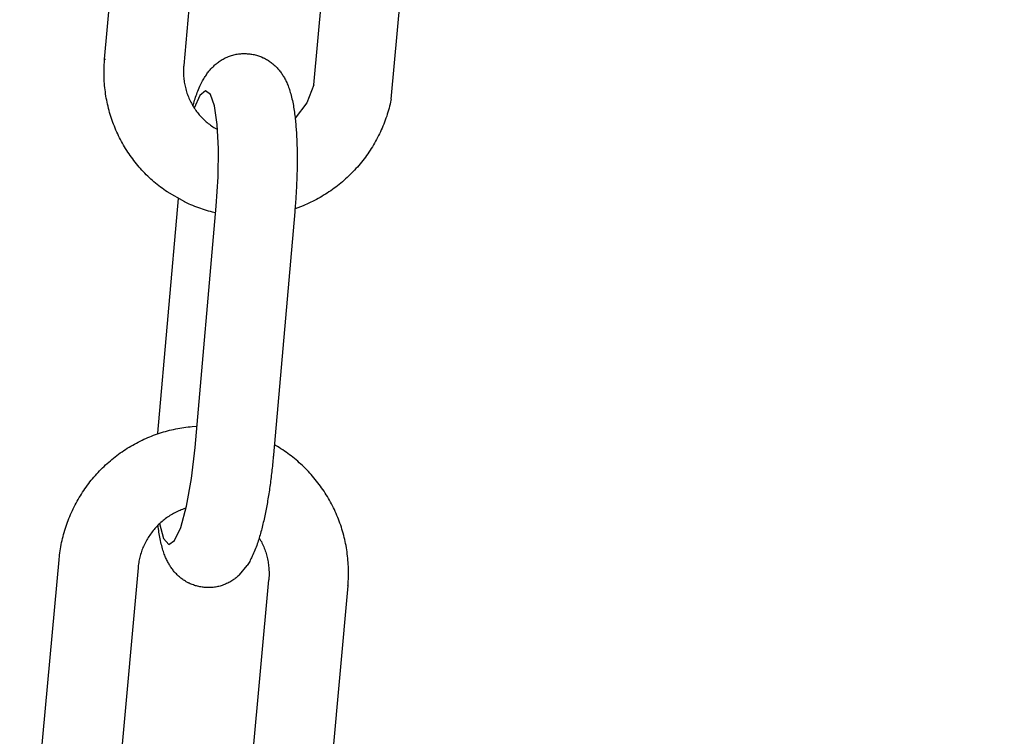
# Model space of a CAD drawing. Extents: x -169 to 2224, y 0 to 2796.
# Tile 181 of 256: x 1569.97 to 1571.43, y 413.24 to 414.31. Entities that reach past the tile are written whole.
import ezdxf

# ---------------------------------------------------------------- set-up
doc = ezdxf.new("R2010")
doc.units = 0
doc.header["$MEASUREMENT"] = 0
doc.header["$PDSIZE"] = 1
doc.layers.get('DEFPOINTS').update_dxf_attribs({"linetype": 'CONTINUOUS'})
for name, color, linetype in [('DIM', 3, 'CONTINUOUS'), ('PEAGRAVEL-HATCH', 3, 'CONTINUOUS'), ('SPILL-BUCKET', 1, 'CONTINUOUS')]:
    doc.layers.add(name, color=color, linetype=linetype)
doc.styles.add('SIMPLEX', font='simplex')
doc.dimstyles.new('DIM64', dxfattribs={"dimscale": 64, "dimtxt": 0.09375, "dimasz": 0.09375, "dimexe": 0.0625, "dimexo": 0.0625, "dimgap": 0.046875, "dimtad": 1, "dimdec": 4, "dimzin": 3, "dimdsep": 46, "dimlunit": 4, "dimtxsty": 'SIMPLEX', "dimcen": 0, "dimclrd": 256, "dimclre": 256, "dimclrt": 256, "dimadec": 0, "dimazin": 0, "dimtfac": 1, "dimtdec": 4, "dimtmove": 0, "dimatfit": 3, "dimfxl": 1, "dimfrac": 2, "dimtolj": 1, "dimtzin": 0, "dimarcsym": 0})

# ---------------------------------------------------------------- blocks, each defined once
blk = doc.blocks.new('*D19')
at = {"layer": 'DEFPOINTS', "color": 0, "transparency": 16777216}
for p in [(1294.3654, 414.2886), (1931.8718, 414.0074), (1931.8718, 136.5159)]:
    blk.add_point(p, dxfattribs=at)
at = {"layer": 'DIM', "lineweight": -2, "transparency": 16777216}
for p, q in [((1294.3654, 410.2886), (1294.3654, 132.5159)), ((1931.8718, 410.0074), (1931.8718, 132.5159)), ((1300.3654, 136.5159), (1925.8718, 136.5159))]:
    blk.add_line(p, q, dxfattribs=at)
at = {"layer": 'DIM', "transparency": 16777216}
for points in [[(1300.3654, 137.5159), (1300.3654, 135.5159), (1294.3654, 136.5159)], [(1925.8718, 137.5159), (1925.8718, 135.5159), (1931.8718, 136.5159)]]:
    blk.add_solid(points, dxfattribs=at)
at = {"layer": 'DIM', "transparency": 16777216, "insert": (1613.1186, 144.0873), "char_height": 6, "attachment_point": 5, "style": 'SIMPLEX'}
blk.add_mtext('\\A1;53\'-1 1/2" (F.V. TANK SLAB)', dxfattribs=at)

msp = doc.modelspace()

# ---------------------------------------------------------------- hatches: boundary and pattern name
at = {"layer": 'PEAGRAVEL-HATCH'}
h = msp.add_hatch(dxfattribs=at)
h.set_pattern_fill('AR-SAND', color=256, scale=7.5, style=0)
h.set_pattern_definition([(37.5, (1705.354, 373.979), (-0.47245, 14.4512), [0, -11.4, 0, -12.75, 0, -12.1875]), (7.5, (1705.354, 373.979), (13.2733, 21.166), [0, -6.15, 0, -10.275, 0, -3.9375]), (327.5, (1696.129, 373.979), (23.3561, 0.0424), [0, -3.75, 0, -13.5, 0, -17.625]), (317.5, (1696.129, 373.979), (22.546, 6.5826), [0, -1.875, 0, -8.85, 0, -10.125])])
h.paths.add_polyline_path([(1570.33517, 414.15822), (1595.38964, 414.15822), (1595.38964, 373.97898), (1570.33517, 373.97898)])
h = msp.add_hatch(dxfattribs=at)
h.set_pattern_fill('AR-SAND', color=256, scale=7.5, style=0)
h.set_pattern_definition([(37.5, (1730.472, 410.757), (-0.47245, 14.4512), [0, -11.4, 0, -12.75, 0, -12.1875]), (7.5, (1730.472, 410.757), (13.2733, 21.1661), [0, -6.15, 0, -10.275, 0, -3.9375]), (327.5, (1721.247, 410.757), (23.3561, 0.04244), [0, -3.75, 0, -13.5, 0, -17.625]), (317.5, (1721.247, 410.757), (22.546, 6.5826), [0, -1.875, 0, -8.85, 0, -10.125])])
h.paths.add_polyline_path([(1517.69485, 414.00736), (1570.27181, 414.00736), (1570.27181, 410.75736), (1517.69485, 410.75736)])

# ---------------------------------------------------------------- linework, layer by layer
at = {"layer": 'SPILL-BUCKET', "color": 1, "linetype": 'Continuous'}
for p, q in [((1570.0985, 414.24673), (1570.13125, 414.60668)), ((1570.24831, 414.5947), (1570.21579, 414.23723)), ((1570.40878, 414.20851), (1570.44267, 414.58261)), ((1570.52352, 414.18716), (1570.55816, 414.56784)), ((1570.09809, 414.24148), (1570.09828, 414.24411)), ((1570.09828, 414.24411), (1570.0985, 414.24673)), ((1570.0987, 414.24637), (1570.0985, 414.24673)), ((1570.0996, 414.24584), (1570.09935, 414.24597)), ((1570.26718, 414.24214), (1570.26842, 414.24302)), ((1570.26842, 414.24302), (1570.26982, 414.24397)), ((1570.26982, 414.24397), (1570.27125, 414.2449)), ((1570.27125, 414.2449), (1570.27271, 414.24578)), ((1570.27271, 414.24578), (1570.2742, 414.24663)), ((1570.2742, 414.24663), (1570.2757, 414.24745)), ((1570.2757, 414.24745), (1570.27724, 414.24823)), ((1570.27724, 414.24823), (1570.27879, 414.24896)), ((1570.27879, 414.24896), (1570.28036, 414.24966)), ((1570.28036, 414.24966), (1570.28195, 414.25031)), ((1570.28195, 414.25031), (1570.28356, 414.25092)), ((1570.28356, 414.25092), (1570.28519, 414.25149)), ((1570.28519, 414.25149), (1570.28683, 414.25202)), ((1570.28683, 414.25202), (1570.28848, 414.2525)), ((1570.28848, 414.2525), (1570.29015, 414.25293)), ((1570.29015, 414.25293), (1570.29183, 414.25332)), ((1570.29183, 414.25332), (1570.29351, 414.25367)), ((1570.29351, 414.25367), (1570.2952, 414.25397)), ((1570.2952, 414.25397), (1570.2969, 414.25421)), ((1570.2969, 414.25421), (1570.2986, 414.25442)), ((1570.2986, 414.25442), (1570.3003, 414.25458)), ((1570.3003, 414.25458), (1570.302, 414.25469)), ((1570.302, 414.25469), (1570.3037, 414.25476)), ((1570.3037, 414.25476), (1570.3054, 414.25478)), ((1570.3054, 414.25478), (1570.3071, 414.25475)), ((1570.3071, 414.25475), (1570.30854, 414.25469)), ((1570.30854, 414.25469), (1570.30997, 414.25459)), ((1570.30997, 414.25461), (1570.31144, 414.25449)), ((1570.31144, 414.25448), (1570.31169, 414.25447)), ((1570.31169, 414.25447), (1570.31194, 414.25446)), ((1570.31194, 414.25446), (1570.31362, 414.2543)), ((1570.31362, 414.2543), (1570.31529, 414.25409)), ((1570.31529, 414.25409), (1570.31695, 414.25384)), ((1570.31695, 414.25384), (1570.31859, 414.25355)), ((1570.31859, 414.25355), (1570.32023, 414.25321)), ((1570.32023, 414.25321), (1570.32185, 414.25283)), ((1570.32185, 414.25283), (1570.32345, 414.25242)), ((1570.32345, 414.25242), (1570.32504, 414.25196)), ((1570.32504, 414.25196), (1570.32661, 414.25146)), ((1570.32661, 414.25146), (1570.32817, 414.25092)), ((1570.32817, 414.25092), (1570.3297, 414.25034)), ((1570.3297, 414.25034), (1570.33121, 414.24973)), ((1570.33121, 414.24973), (1570.33364, 414.24865)), ((1570.33364, 414.24865), (1570.33418, 414.24839)), ((1570.33418, 414.24839), (1570.33478, 414.2481)), ((1570.33478, 414.2481), (1570.33537, 414.2478)), ((1570.33537, 414.2478), (1570.33579, 414.24759)), ((1570.33579, 414.24759), (1570.33721, 414.24685)), ((1570.33721, 414.24685), (1570.33859, 414.24608)), ((1570.33859, 414.24608), (1570.33998, 414.24527)), ((1570.33998, 414.24527), (1570.34133, 414.24442)), ((1570.34133, 414.24442), (1570.34266, 414.24355)), ((1570.34266, 414.24355), (1570.34396, 414.24265)), ((1570.34396, 414.24265), (1570.34523, 414.24172)), ((1570.09761, 414.2259), (1570.09762, 414.22902)), ((1570.09762, 414.22902), (1570.09767, 414.23214)), ((1570.09767, 414.23214), (1570.09776, 414.23525)), ((1570.09776, 414.23525), (1570.0979, 414.23837)), ((1570.0979, 414.23837), (1570.09809, 414.24148)), ((1570.21542, 414.23126), (1570.21537, 414.22917)), ((1570.21537, 414.22917), (1570.21537, 414.22707)), ((1570.21551, 414.23336), (1570.21542, 414.23126)), ((1570.21564, 414.23546), (1570.21551, 414.23336)), ((1570.21571, 414.23635), (1570.21564, 414.23546)), ((1570.21579, 414.23723), (1570.21571, 414.23635)), ((1570.25213, 414.2273), (1570.25311, 414.22854)), ((1570.25311, 414.22854), (1570.25407, 414.22972)), ((1570.25407, 414.22972), (1570.25507, 414.2309)), ((1570.25507, 414.2309), (1570.25606, 414.23203)), ((1570.25606, 414.23203), (1570.25709, 414.23315)), ((1570.25709, 414.23315), (1570.25812, 414.23423)), ((1570.25812, 414.23423), (1570.25918, 414.23531)), ((1570.25918, 414.23531), (1570.26025, 414.23634)), ((1570.26025, 414.23634), (1570.26136, 414.23737)), ((1570.26136, 414.23737), (1570.26247, 414.23837)), ((1570.26247, 414.23837), (1570.26362, 414.23935)), ((1570.26362, 414.23935), (1570.26478, 414.2403)), ((1570.26478, 414.2403), (1570.26597, 414.24123)), ((1570.26597, 414.24123), (1570.26718, 414.24214)), ((1570.34523, 414.24172), (1570.34648, 414.24077)), ((1570.34648, 414.24077), (1570.3477, 414.2398)), ((1570.3477, 414.2398), (1570.34888, 414.23879)), ((1570.34888, 414.23879), (1570.35005, 414.23777)), ((1570.35005, 414.23777), (1570.35118, 414.23673)), ((1570.35118, 414.23673), (1570.35228, 414.23566)), ((1570.35228, 414.23566), (1570.35335, 414.23457)), ((1570.35335, 414.23457), (1570.3544, 414.23347)), ((1570.3544, 414.23347), (1570.35542, 414.23235)), ((1570.35542, 414.23235), (1570.35641, 414.2312)), ((1570.35641, 414.2312), (1570.35737, 414.23005)), ((1570.35737, 414.23005), (1570.35831, 414.22887)), ((1570.35831, 414.22887), (1570.35922, 414.22768)), ((1570.35922, 414.22768), (1570.36011, 414.22647)), ((1570.09765, 414.22279), (1570.09761, 414.2259)), ((1570.09773, 414.21967), (1570.09765, 414.22279)), ((1570.09786, 414.21656), (1570.09773, 414.21967)), ((1570.09803, 414.21345), (1570.09786, 414.21656)), ((1570.09825, 414.21034), (1570.09803, 414.21345)), ((1570.21537, 414.22707), (1570.21541, 414.22498)), ((1570.21541, 414.22498), (1570.2155, 414.22289)), ((1570.2155, 414.22289), (1570.21563, 414.2208)), ((1570.21563, 414.2208), (1570.2158, 414.21871)), ((1570.2158, 414.21871), (1570.21602, 414.21663)), ((1570.21602, 414.21663), (1570.21627, 414.21456)), ((1570.21627, 414.21456), (1570.21658, 414.21249)), ((1570.24273, 414.21235), (1570.24371, 414.21421)), ((1570.24371, 414.21421), (1570.24464, 414.21588)), ((1570.24464, 414.21588), (1570.2456, 414.21755)), ((1570.2456, 414.21755), (1570.24651, 414.21908)), ((1570.24651, 414.21908), (1570.24746, 414.22061)), ((1570.24746, 414.22061), (1570.24837, 414.22202)), ((1570.24837, 414.22202), (1570.24932, 414.22342)), ((1570.24932, 414.22342), (1570.25024, 414.22474)), ((1570.25024, 414.22474), (1570.2512, 414.22606)), ((1570.2512, 414.22606), (1570.25213, 414.2273)), ((1570.36011, 414.22647), (1570.36097, 414.22525)), ((1570.36097, 414.22525), (1570.36181, 414.22399)), ((1570.36181, 414.22399), (1570.36263, 414.22273)), ((1570.36263, 414.22273), (1570.36343, 414.22144)), ((1570.36343, 414.22144), (1570.3642, 414.22014)), ((1570.3642, 414.22014), (1570.36497, 414.21879)), ((1570.36497, 414.21879), (1570.3657, 414.21744)), ((1570.3657, 414.21744), (1570.36644, 414.21603)), ((1570.36644, 414.21603), (1570.36714, 414.21462)), ((1570.36714, 414.21462), (1570.36785, 414.21314)), ((1570.36785, 414.21314), (1570.36853, 414.21166)), ((1570.09851, 414.20724), (1570.09825, 414.21034)), ((1570.09882, 414.20414), (1570.09851, 414.20724)), ((1570.09917, 414.20105), (1570.09882, 414.20414)), ((1570.09956, 414.19796), (1570.09917, 414.20105)), ((1570.21658, 414.21249), (1570.21692, 414.21043)), ((1570.21692, 414.21043), (1570.21731, 414.20838)), ((1570.21731, 414.20838), (1570.21774, 414.20634)), ((1570.21774, 414.20634), (1570.21821, 414.20431)), ((1570.21821, 414.20431), (1570.21872, 414.20229)), ((1570.21872, 414.20229), (1570.21928, 414.20028)), ((1570.21928, 414.20028), (1570.21988, 414.19828)), ((1570.23589, 414.19695), (1570.23681, 414.19929)), ((1570.23681, 414.19929), (1570.23775, 414.20159)), ((1570.23775, 414.20159), (1570.23876, 414.20397)), ((1570.23876, 414.20397), (1570.23981, 414.20633)), ((1570.24796, 414.19943), (1570.2398, 414.19251)), ((1570.23981, 414.20633), (1570.24078, 414.20841)), ((1570.24078, 414.20841), (1570.24178, 414.21048)), ((1570.24178, 414.21048), (1570.24273, 414.21235)), ((1570.25528, 414.19415), (1570.24796, 414.19943)), ((1570.36853, 414.21166), (1570.36922, 414.21007)), ((1570.36922, 414.21007), (1570.36987, 414.20849)), ((1570.36987, 414.20849), (1570.37055, 414.20678)), ((1570.37055, 414.20678), (1570.37119, 414.20508)), ((1570.37119, 414.20508), (1570.37186, 414.20321)), ((1570.37186, 414.20321), (1570.37249, 414.20134)), ((1570.37249, 414.20134), (1570.37315, 414.19928)), ((1570.37315, 414.19928), (1570.37378, 414.19722)), ((1570.40878, 414.20851), (1570.39836, 414.18184)), ((1570.1, 414.19488), (1570.09956, 414.19796)), ((1570.10048, 414.1918), (1570.1, 414.19488)), ((1570.10101, 414.18874), (1570.10048, 414.1918)), ((1570.10158, 414.18568), (1570.10101, 414.18874)), ((1570.1022, 414.18263), (1570.10158, 414.18568)), ((1570.21988, 414.19828), (1570.22052, 414.1963)), ((1570.22052, 414.1963), (1570.2212, 414.19434)), ((1570.2212, 414.19434), (1570.22192, 414.19239)), ((1570.22192, 414.19239), (1570.22269, 414.19046)), ((1570.22269, 414.19046), (1570.22349, 414.18854)), ((1570.22349, 414.18854), (1570.22434, 414.18664)), ((1570.22434, 414.18664), (1570.22522, 414.18477)), ((1570.22522, 414.18477), (1570.22614, 414.18291)), ((1570.23121, 414.18339), (1570.23193, 414.18565)), ((1570.2398, 414.19251), (1570.23143, 414.17392)), ((1570.23193, 414.18565), (1570.23266, 414.18788)), ((1570.23266, 414.18788), (1570.23343, 414.19015)), ((1570.23343, 414.19015), (1570.23421, 414.19239)), ((1570.23421, 414.19239), (1570.23504, 414.19469)), ((1570.23504, 414.19469), (1570.23589, 414.19695)), ((1570.26119, 414.17707), (1570.25528, 414.19415)), ((1570.37378, 414.19722), (1570.37443, 414.19494)), ((1570.37443, 414.19494), (1570.37505, 414.19265)), ((1570.37505, 414.19265), (1570.37567, 414.19019)), ((1570.37567, 414.19019), (1570.37626, 414.1877)), ((1570.37626, 414.1877), (1570.37682, 414.18518)), ((1570.37682, 414.18518), (1570.37735, 414.18263)), ((1570.52342, 414.18715), (1570.52253, 414.18303)), ((1570.10286, 414.1796), (1570.1022, 414.18263)), ((1570.10356, 414.17657), (1570.10286, 414.1796)), ((1570.10431, 414.17355), (1570.10356, 414.17657)), ((1570.1051, 414.17055), (1570.10431, 414.17355)), ((1570.10593, 414.16756), (1570.1051, 414.17055)), ((1570.22614, 414.18291), (1570.2271, 414.18107)), ((1570.2271, 414.18107), (1570.22811, 414.17925)), ((1570.22811, 414.17925), (1570.22914, 414.17746)), ((1570.22914, 414.17746), (1570.23022, 414.17569)), ((1570.22934, 414.17717), (1570.22984, 414.17889)), ((1570.22984, 414.17889), (1570.23052, 414.18116)), ((1570.23022, 414.17569), (1570.23133, 414.17394)), ((1570.23052, 414.18116), (1570.23121, 414.18339)), ((1570.23133, 414.17394), (1570.23248, 414.17223)), ((1570.23248, 414.17223), (1570.23367, 414.17053)), ((1570.23367, 414.17053), (1570.23489, 414.16886)), ((1570.26523, 414.14952), (1570.26119, 414.17707)), ((1570.37735, 414.18263), (1570.37783, 414.18013)), ((1570.37783, 414.18013), (1570.37829, 414.17761)), ((1570.37829, 414.17761), (1570.37872, 414.17516)), ((1570.37872, 414.17516), (1570.37912, 414.17267)), ((1570.37912, 414.17267), (1570.37949, 414.17025)), ((1570.37949, 414.17025), (1570.37984, 414.1678)), ((1570.39836, 414.18184), (1570.38093, 414.15915)), ((1570.51942, 414.17092), (1570.51854, 414.16792)), ((1570.52026, 414.17393), (1570.51942, 414.17092)), ((1570.52106, 414.17695), (1570.52026, 414.17393)), ((1570.52182, 414.17999), (1570.52106, 414.17695)), ((1570.52253, 414.18303), (1570.52182, 414.17999)), ((1570.1068, 414.16458), (1570.10593, 414.16756)), ((1570.10772, 414.16161), (1570.1068, 414.16458)), ((1570.10868, 414.15866), (1570.10772, 414.16161)), ((1570.10968, 414.15572), (1570.10868, 414.15866)), ((1570.11073, 414.1528), (1570.10968, 414.15572)), ((1570.23489, 414.16886), (1570.23615, 414.16722)), ((1570.23615, 414.16722), (1570.23744, 414.16561)), ((1570.23744, 414.16561), (1570.23877, 414.16402)), ((1570.23877, 414.16402), (1570.24013, 414.16247)), ((1570.24013, 414.16247), (1570.24152, 414.16094)), ((1570.24152, 414.16094), (1570.24295, 414.15945)), ((1570.24295, 414.15945), (1570.24441, 414.15799)), ((1570.24441, 414.15799), (1570.24589, 414.15656)), ((1570.24589, 414.15656), (1570.24741, 414.15516)), ((1570.24741, 414.15516), (1570.24896, 414.15379)), ((1570.37984, 414.1678), (1570.38017, 414.16539)), ((1570.38017, 414.16539), (1570.38048, 414.16295)), ((1570.38048, 414.16295), (1570.38077, 414.16055)), ((1570.38077, 414.16055), (1570.38104, 414.15811)), ((1570.38104, 414.15811), (1570.3813, 414.15569)), ((1570.3813, 414.15569), (1570.38155, 414.15324)), ((1570.51457, 414.15607), (1570.51347, 414.15314)), ((1570.51563, 414.15901), (1570.51457, 414.15607)), ((1570.51664, 414.16197), (1570.51563, 414.15901)), ((1570.51761, 414.16494), (1570.51664, 414.16197)), ((1570.51854, 414.16792), (1570.51761, 414.16494)), ((1570.11182, 414.1499), (1570.11073, 414.1528)), ((1570.11295, 414.14701), (1570.11182, 414.1499)), ((1570.11412, 414.14414), (1570.11295, 414.14701)), ((1570.11533, 414.14129), (1570.11412, 414.14414)), ((1570.11658, 414.13845), (1570.11533, 414.14129)), ((1570.24896, 414.15379), (1570.25054, 414.15247)), ((1570.25054, 414.15247), (1570.25214, 414.15117)), ((1570.25214, 414.15117), (1570.25378, 414.14991)), ((1570.25378, 414.14991), (1570.25544, 414.14869)), ((1570.25544, 414.14869), (1570.25712, 414.1475)), ((1570.25712, 414.1475), (1570.25883, 414.14635)), ((1570.25883, 414.14635), (1570.26057, 414.14524)), ((1570.26057, 414.14524), (1570.26233, 414.14417)), ((1570.26233, 414.14417), (1570.26561, 414.14227)), ((1570.2671, 414.11363), (1570.26523, 414.14952)), ((1570.38155, 414.15324), (1570.38177, 414.15081)), ((1570.38177, 414.15081), (1570.38199, 414.14835)), ((1570.38199, 414.14835), (1570.38219, 414.1459)), ((1570.38219, 414.1459), (1570.38238, 414.14342)), ((1570.38238, 414.14342), (1570.38255, 414.14094)), ((1570.38255, 414.14094), (1570.38272, 414.13844)), ((1570.50867, 414.14159), (1570.50737, 414.13875)), ((1570.50993, 414.14445), (1570.50867, 414.14159)), ((1570.51116, 414.14733), (1570.50993, 414.14445)), ((1570.51234, 414.15023), (1570.51116, 414.14733)), ((1570.51347, 414.15314), (1570.51234, 414.15023)), ((1570.11787, 414.13564), (1570.11658, 414.13845)), ((1570.1192, 414.13284), (1570.11787, 414.13564)), ((1570.12058, 414.13006), (1570.1192, 414.13284)), ((1570.12199, 414.12731), (1570.12058, 414.13006)), ((1570.12344, 414.12457), (1570.12199, 414.12731)), ((1570.38272, 414.13844), (1570.38287, 414.13594)), ((1570.38287, 414.13594), (1570.38301, 414.13342)), ((1570.38301, 414.13342), (1570.38315, 414.13089)), ((1570.38315, 414.13089), (1570.38326, 414.12834)), ((1570.38326, 414.12834), (1570.38337, 414.12578)), ((1570.38337, 414.12578), (1570.38347, 414.12321)), ((1570.50176, 414.12757), (1570.50025, 414.12483)), ((1570.50322, 414.13034), (1570.50176, 414.12757)), ((1570.50464, 414.13312), (1570.50322, 414.13034)), ((1570.50602, 414.13593), (1570.50464, 414.13312)), ((1570.50737, 414.13875), (1570.50602, 414.13593)), ((1570.12493, 414.12186), (1570.12344, 414.12457)), ((1570.12647, 414.11917), (1570.12493, 414.12186)), ((1570.12803, 414.11651), (1570.12647, 414.11917)), ((1570.12964, 414.11386), (1570.12803, 414.11651)), ((1570.13129, 414.11124), (1570.12964, 414.11386)), ((1570.13297, 414.10865), (1570.13129, 414.11124)), ((1570.26664, 414.07219), (1570.2671, 414.11363)), ((1570.38347, 414.12321), (1570.38356, 414.12062)), ((1570.38356, 414.12062), (1570.38364, 414.11802)), ((1570.38364, 414.11802), (1570.3837, 414.11541)), ((1570.3837, 414.11541), (1570.38376, 414.11278)), ((1570.38376, 414.11278), (1570.38381, 414.11015)), ((1570.49216, 414.11146), (1570.49043, 414.10885)), ((1570.49386, 414.11409), (1570.49216, 414.11146)), ((1570.49551, 414.11674), (1570.49386, 414.11409)), ((1570.49713, 414.11941), (1570.49551, 414.11674)), ((1570.49871, 414.12211), (1570.49713, 414.11941)), ((1570.50025, 414.12483), (1570.49871, 414.12211)), ((1570.13469, 414.10608), (1570.13297, 414.10865)), ((1570.13645, 414.10354), (1570.13469, 414.10608)), ((1570.13824, 414.10102), (1570.13645, 414.10354)), ((1570.14007, 414.09853), (1570.13824, 414.10102)), ((1570.14194, 414.09607), (1570.14007, 414.09853)), ((1570.38381, 414.11015), (1570.38385, 414.10749)), ((1570.38385, 414.10749), (1570.38387, 414.10483)), ((1570.38387, 414.10483), (1570.38389, 414.10215)), ((1570.38389, 414.10215), (1570.3839, 414.09947)), ((1570.3839, 414.09676), (1570.38389, 414.09405)), ((1570.3839, 414.09947), (1570.3839, 414.09676)), ((1570.48314, 414.0987), (1570.48123, 414.09623)), ((1570.48502, 414.1012), (1570.48314, 414.0987)), ((1570.48686, 414.10372), (1570.48502, 414.1012)), ((1570.48866, 414.10628), (1570.48686, 414.10372)), ((1570.49043, 414.10885), (1570.48866, 414.10628)), ((1570.14384, 414.09363), (1570.14194, 414.09607)), ((1570.14577, 414.09123), (1570.14384, 414.09363)), ((1570.14774, 414.08885), (1570.14577, 414.09123)), ((1570.14975, 414.0865), (1570.14774, 414.08885)), ((1570.15179, 414.08418), (1570.14975, 414.0865)), ((1570.15386, 414.08189), (1570.15179, 414.08418)), ((1570.15596, 414.07963), (1570.15386, 414.08189)), ((1570.38375, 414.08311), (1570.3837, 414.08035)), ((1570.3838, 414.08586), (1570.38375, 414.08311)), ((1570.38384, 414.0886), (1570.3838, 414.08586)), ((1570.38387, 414.09133), (1570.38384, 414.0886)), ((1570.38389, 414.09405), (1570.38387, 414.09133)), ((1570.46903, 414.08199), (1570.46688, 414.07973)), ((1570.47115, 414.08429), (1570.46903, 414.08199)), ((1570.47323, 414.08662), (1570.47115, 414.08429)), ((1570.47528, 414.08898), (1570.47323, 414.08662)), ((1570.4773, 414.09136), (1570.47528, 414.08898)), ((1570.47928, 414.09378), (1570.4773, 414.09136)), ((1570.48123, 414.09623), (1570.47928, 414.09378)), ((1570.1581, 414.07741), (1570.15596, 414.07963)), ((1570.16027, 414.07522), (1570.1581, 414.07741)), ((1570.16247, 414.07305), (1570.16027, 414.07522)), ((1570.1647, 414.07092), (1570.16247, 414.07305)), ((1570.16696, 414.06883), (1570.1647, 414.07092)), ((1570.16925, 414.06676), (1570.16696, 414.06883)), ((1570.26388, 414.0284), (1570.26664, 414.07219)), ((1570.38338, 414.06923), (1570.38328, 414.06644)), ((1570.38347, 414.07202), (1570.38338, 414.06923)), ((1570.38356, 414.07481), (1570.38347, 414.07202)), ((1570.38363, 414.07758), (1570.38356, 414.07481)), ((1570.3837, 414.08035), (1570.38363, 414.07758)), ((1570.45567, 414.06887), (1570.45334, 414.0668)), ((1570.45797, 414.07098), (1570.45567, 414.06887)), ((1570.46025, 414.07312), (1570.45797, 414.07098)), ((1570.46249, 414.07529), (1570.46025, 414.07312)), ((1570.4647, 414.07749), (1570.46249, 414.07529)), ((1570.46688, 414.07973), (1570.4647, 414.07749)), ((1570.17157, 414.06473), (1570.16925, 414.06676)), ((1570.17392, 414.06274), (1570.17157, 414.06473)), ((1570.17631, 414.06078), (1570.17392, 414.06274)), ((1570.17871, 414.05885), (1570.17631, 414.06078)), ((1570.18115, 414.05696), (1570.17871, 414.05885)), ((1570.18361, 414.05511), (1570.18115, 414.05696)), ((1570.1861, 414.05329), (1570.18361, 414.05511)), ((1570.18861, 414.05151), (1570.1861, 414.05329)), ((1570.38278, 414.05519), (1570.38263, 414.05237)), ((1570.38292, 414.05801), (1570.38278, 414.05519)), ((1570.38305, 414.06082), (1570.38292, 414.05801)), ((1570.38317, 414.06363), (1570.38305, 414.06082)), ((1570.38328, 414.06644), (1570.38317, 414.06363)), ((1570.43622, 414.05326), (1570.43367, 414.05148)), ((1570.43874, 414.05509), (1570.43622, 414.05326)), ((1570.44125, 414.05695), (1570.43874, 414.05509)), ((1570.44372, 414.05885), (1570.44125, 414.05695)), ((1570.44617, 414.06079), (1570.44372, 414.05885)), ((1570.44858, 414.06276), (1570.44617, 414.06079)), ((1570.45098, 414.06476), (1570.44858, 414.06276)), ((1570.45334, 414.0668), (1570.45098, 414.06476)), ((1570.1773, 413.69184), (1570.2078, 414.04018)), ((1570.19116, 414.04977), (1570.18861, 414.05151)), ((1570.21719, 414.03478), (1570.19116, 414.04977)), ((1570.38177, 414.03823), (1570.38157, 414.03539)), ((1570.38196, 414.04106), (1570.38177, 414.03823)), ((1570.38214, 414.04389), (1570.38196, 414.04106)), ((1570.38231, 414.04672), (1570.38214, 414.04389)), ((1570.38248, 414.04955), (1570.38231, 414.04672)), ((1570.38263, 414.05237), (1570.38248, 414.04955)), ((1570.4124, 414.03853), (1570.40964, 414.03709)), ((1570.41513, 414.04001), (1570.4124, 414.03853)), ((1570.41785, 414.04153), (1570.41513, 414.04001)), ((1570.42054, 414.04309), (1570.41785, 414.04153)), ((1570.42321, 414.04469), (1570.42054, 414.04309)), ((1570.42586, 414.04633), (1570.42321, 414.04469)), ((1570.42849, 414.04801), (1570.42586, 414.04633)), ((1570.43109, 414.04972), (1570.42849, 414.04801)), ((1570.43367, 414.05148), (1570.43109, 414.04972)), ((1570.21758, 414.03459), (1570.21719, 414.03478)), ((1570.21782, 414.03447), (1570.21756, 414.03459)), ((1570.21802, 414.03437), (1570.21794, 414.03441)), ((1570.21811, 414.03433), (1570.21802, 414.03437)), ((1570.22089, 414.033), (1570.21811, 414.03433)), ((1570.22371, 414.03174), (1570.22089, 414.033)), ((1570.22653, 414.03051), (1570.22371, 414.03174)), ((1570.22937, 414.02932), (1570.22653, 414.03051)), ((1570.23223, 414.02817), (1570.22937, 414.02932)), ((1570.23511, 414.02707), (1570.23223, 414.02817)), ((1570.23258, 413.67095), (1570.26388, 414.0284)), ((1570.238, 414.026), (1570.23511, 414.02707)), ((1570.24091, 414.02498), (1570.238, 414.026)), ((1570.24383, 414.024), (1570.24091, 414.02498)), ((1570.24676, 414.02307), (1570.24383, 414.024)), ((1570.3807, 414.02407), (1570.38053, 414.02209)), ((1570.38093, 414.0269), (1570.3807, 414.02407)), ((1570.3927, 414.02929), (1570.38078, 414.02451)), ((1570.38115, 414.02973), (1570.38093, 414.0269)), ((1570.38137, 414.03256), (1570.38115, 414.02973)), ((1570.38157, 414.03539), (1570.38137, 414.03256)), ((1570.39557, 414.03049), (1570.3927, 414.02929)), ((1570.39842, 414.03172), (1570.39557, 414.03049)), ((1570.40125, 414.033), (1570.39842, 414.03172)), ((1570.40407, 414.03432), (1570.40125, 414.033)), ((1570.40686, 414.03569), (1570.40407, 414.03432)), ((1570.40964, 414.03709), (1570.40686, 414.03569)), ((1570.24971, 414.02217), (1570.24676, 414.02307)), ((1570.25268, 414.02132), (1570.24971, 414.02217)), ((1570.25565, 414.02052), (1570.25268, 414.02132)), ((1570.25864, 414.01975), (1570.25565, 414.02052)), ((1570.26214, 414.01892), (1570.25864, 414.01975)), ((1570.38036, 414.02011), (1570.34884, 413.66017)), ((1570.38053, 414.02209), (1570.38036, 414.02011)), ((1570.22835, 413.70185), (1570.23441, 413.70227)), ((1570.1653, 413.68667), (1570.16818, 413.68783)), ((1570.16818, 413.68783), (1570.17108, 413.68894)), ((1570.17108, 413.68894), (1570.174, 413.69001)), ((1570.174, 413.69001), (1570.17693, 413.69104)), ((1570.17693, 413.69104), (1570.17987, 413.69202)), ((1570.17987, 413.69202), (1570.18283, 413.69297)), ((1570.18283, 413.69297), (1570.1858, 413.69387)), ((1570.1858, 413.69387), (1570.18878, 413.69472)), ((1570.18878, 413.69472), (1570.19178, 413.69554)), ((1570.19178, 413.69554), (1570.19478, 413.6963)), ((1570.19478, 413.6963), (1570.19779, 413.69703)), ((1570.19779, 413.69703), (1570.20082, 413.69771)), ((1570.20082, 413.69771), (1570.20385, 413.69835)), ((1570.20385, 413.69835), (1570.20689, 413.69894)), ((1570.20689, 413.69894), (1570.20994, 413.69949)), ((1570.20994, 413.69949), (1570.21299, 413.69999)), ((1570.21299, 413.69999), (1570.21606, 413.70046)), ((1570.21606, 413.70046), (1570.21912, 413.70087)), ((1570.21912, 413.70087), (1570.2222, 413.70124)), ((1570.2222, 413.70124), (1570.22527, 413.70157)), ((1570.22527, 413.70157), (1570.22835, 413.70185)), ((1570.13746, 413.67287), (1570.14015, 413.67443)), ((1570.14015, 413.67443), (1570.14287, 413.67595)), ((1570.14287, 413.67595), (1570.1456, 413.67743)), ((1570.1456, 413.67743), (1570.14836, 413.67887)), ((1570.14836, 413.67887), (1570.15114, 413.68027)), ((1570.15114, 413.68027), (1570.15393, 413.68164)), ((1570.15393, 413.68164), (1570.15675, 413.68296)), ((1570.15675, 413.68296), (1570.15958, 413.68424)), ((1570.15958, 413.68424), (1570.16243, 413.68548)), ((1570.16243, 413.68548), (1570.1653, 413.68667)), ((1570.35197, 413.67382), (1570.35012, 413.67487)), ((1570.35464, 413.67224), (1570.35197, 413.67382)), ((1570.11428, 413.65711), (1570.11676, 413.65901)), ((1570.11676, 413.65901), (1570.11926, 413.66087)), ((1570.11926, 413.66087), (1570.12178, 413.66269)), ((1570.12178, 413.66269), (1570.12433, 413.66448)), ((1570.12433, 413.66448), (1570.12691, 413.66623)), ((1570.12691, 413.66623), (1570.12951, 413.66795)), ((1570.12951, 413.66795), (1570.13214, 413.66963)), ((1570.13214, 413.66963), (1570.13479, 413.67127)), ((1570.13479, 413.67127), (1570.13746, 413.67287)), ((1570.22726, 413.62475), (1570.23258, 413.67095)), ((1570.3487, 413.65869), (1570.34857, 413.6572)), ((1570.34884, 413.66017), (1570.3487, 413.65869)), ((1570.35729, 413.67062), (1570.35464, 413.67224)), ((1570.35992, 413.66896), (1570.35729, 413.67062)), ((1570.36253, 413.66727), (1570.35992, 413.66896)), ((1570.36511, 413.66554), (1570.36253, 413.66727)), ((1570.36766, 413.66377), (1570.36511, 413.66554)), ((1570.37019, 413.66196), (1570.36766, 413.66377)), ((1570.3727, 413.66012), (1570.37019, 413.66196)), ((1570.37518, 413.65824), (1570.3727, 413.66012)), ((1570.09775, 413.64284), (1570.10003, 413.64498)), ((1570.10003, 413.64498), (1570.10233, 413.64709)), ((1570.10233, 413.64709), (1570.10466, 413.64916)), ((1570.10466, 413.64916), (1570.10702, 413.6512)), ((1570.10702, 413.6512), (1570.10942, 413.6532)), ((1570.10942, 413.6532), (1570.11183, 413.65517)), ((1570.11183, 413.65517), (1570.11428, 413.65711)), ((1570.34748, 413.64596), (1570.34719, 413.64317)), ((1570.34777, 413.64876), (1570.34748, 413.64596)), ((1570.34804, 413.65157), (1570.34777, 413.64876)), ((1570.34831, 413.65438), (1570.34804, 413.65157)), ((1570.34857, 413.6572), (1570.34831, 413.65438)), ((1570.37763, 413.65632), (1570.37518, 413.65824)), ((1570.38005, 413.65437), (1570.37763, 413.65632)), ((1570.38245, 413.65238), (1570.38005, 413.65437)), ((1570.38482, 413.65036), (1570.38245, 413.65238)), ((1570.38715, 413.64831), (1570.38482, 413.65036)), ((1570.38946, 413.64622), (1570.38715, 413.64831)), ((1570.39174, 413.64409), (1570.38946, 413.64622)), ((1570.39399, 413.64194), (1570.39174, 413.64409)), ((1570.08272, 413.62698), (1570.08477, 413.62934)), ((1570.08477, 413.62934), (1570.08685, 413.63167)), ((1570.08685, 413.63167), (1570.08897, 413.63396)), ((1570.08897, 413.63396), (1570.09112, 413.63623)), ((1570.09112, 413.63623), (1570.0933, 413.63847)), ((1570.0933, 413.63847), (1570.09551, 413.64067)), ((1570.09551, 413.64067), (1570.09775, 413.64284)), ((1570.34561, 413.6293), (1570.34527, 413.62655)), ((1570.34594, 413.63205), (1570.34561, 413.6293)), ((1570.34627, 413.63482), (1570.34594, 413.63205)), ((1570.34658, 413.63759), (1570.34627, 413.63482)), ((1570.34689, 413.64038), (1570.34658, 413.63759)), ((1570.34719, 413.64317), (1570.34689, 413.64038)), ((1570.39621, 413.63975), (1570.39399, 413.64194)), ((1570.3984, 413.63753), (1570.39621, 413.63975)), ((1570.40055, 413.63528), (1570.3984, 413.63753)), ((1570.40268, 413.633), (1570.40055, 413.63528)), ((1570.40477, 413.63068), (1570.40268, 413.633)), ((1570.40682, 413.62834), (1570.40477, 413.63068)), ((1570.07114, 413.61224), (1570.07298, 413.61476)), ((1570.07298, 413.61476), (1570.07486, 413.61726)), ((1570.07486, 413.61726), (1570.07677, 413.61973)), ((1570.07677, 413.61973), (1570.07872, 413.62218)), ((1570.07872, 413.62218), (1570.0807, 413.62459)), ((1570.0807, 413.62459), (1570.08272, 413.62698)), ((1570.21998, 413.58399), (1570.22726, 413.62475)), ((1570.34384, 413.61567), (1570.34346, 413.61297)), ((1570.34421, 413.61837), (1570.34384, 413.61567)), ((1570.34457, 413.62109), (1570.34421, 413.61837)), ((1570.34493, 413.62381), (1570.34457, 413.62109)), ((1570.34527, 413.62655), (1570.34493, 413.62381)), ((1570.40885, 413.62596), (1570.40682, 413.62834)), ((1570.41084, 413.62356), (1570.40885, 413.62596)), ((1570.41279, 413.62113), (1570.41084, 413.62356)), ((1570.41471, 413.61867), (1570.41279, 413.62113)), ((1570.4166, 413.61618), (1570.41471, 413.61867)), ((1570.41845, 413.61367), (1570.4166, 413.61618)), ((1570.06249, 413.59922), (1570.06415, 413.60187)), ((1570.06415, 413.60187), (1570.06584, 413.6045)), ((1570.06584, 413.6045), (1570.06757, 413.6071)), ((1570.06757, 413.6071), (1570.06934, 413.60968)), ((1570.06934, 413.60968), (1570.07114, 413.61224)), ((1570.34188, 413.60233), (1570.34146, 413.5997)), ((1570.34228, 413.60497), (1570.34188, 413.60233)), ((1570.34269, 413.60763), (1570.34228, 413.60497)), ((1570.34308, 413.61029), (1570.34269, 413.60763)), ((1570.34346, 413.61297), (1570.34308, 413.61029)), ((1570.42026, 413.61113), (1570.41845, 413.61367)), ((1570.42204, 413.60856), (1570.42026, 413.61113)), ((1570.42378, 413.60597), (1570.42204, 413.60856)), ((1570.42549, 413.60335), (1570.42378, 413.60597)), ((1570.42715, 413.60071), (1570.42549, 413.60335)), ((1570.42878, 413.59804), (1570.42715, 413.60071)), ((1570.05336, 413.58284), (1570.05478, 413.58562)), ((1570.05478, 413.58562), (1570.05625, 413.58839)), ((1570.05625, 413.58839), (1570.05775, 413.59113)), ((1570.05775, 413.59113), (1570.05929, 413.59385)), ((1570.05929, 413.59385), (1570.06087, 413.59655)), ((1570.06087, 413.59655), (1570.06249, 413.59922)), ((1570.33927, 413.58679), (1570.33881, 413.58425)), ((1570.33973, 413.58934), (1570.33927, 413.58679)), ((1570.34017, 413.59191), (1570.33973, 413.58934)), ((1570.34061, 413.59449), (1570.34017, 413.59191)), ((1570.34104, 413.59709), (1570.34061, 413.59449)), ((1570.34146, 413.5997), (1570.34104, 413.59709)), ((1570.43037, 413.59535), (1570.42878, 413.59804)), ((1570.43193, 413.59264), (1570.43037, 413.59535)), ((1570.43344, 413.58991), (1570.43193, 413.59264)), ((1570.43491, 413.58715), (1570.43344, 413.58991)), ((1570.43635, 413.58437), (1570.43491, 413.58715)), ((1570.04685, 413.56863), (1570.04807, 413.57151)), ((1570.04807, 413.57151), (1570.04933, 413.57437)), ((1570.04933, 413.57437), (1570.05063, 413.57721)), ((1570.05063, 413.57721), (1570.05198, 413.58003)), ((1570.05198, 413.58003), (1570.05336, 413.58284)), ((1570.19717, 413.57095), (1570.19539, 413.56985)), ((1570.19898, 413.57201), (1570.19717, 413.57095)), ((1570.20081, 413.57302), (1570.19898, 413.57201)), ((1570.20266, 413.574), (1570.20081, 413.57302)), ((1570.20453, 413.57494), (1570.20266, 413.574)), ((1570.20642, 413.57584), (1570.20453, 413.57494)), ((1570.20832, 413.5767), (1570.20642, 413.57584)), ((1570.21024, 413.57752), (1570.20832, 413.5767)), ((1570.21218, 413.5783), (1570.21024, 413.57752)), ((1570.21141, 413.5524), (1570.21998, 413.58399)), ((1570.21413, 413.57904), (1570.21218, 413.5783)), ((1570.21609, 413.57973), (1570.21413, 413.57904)), ((1570.2191, 413.58073), (1570.21609, 413.57973)), ((1570.33639, 413.57181), (1570.33588, 413.56937)), ((1570.33689, 413.57427), (1570.33639, 413.57181)), ((1570.33738, 413.57674), (1570.33689, 413.57427)), ((1570.33787, 413.57923), (1570.33738, 413.57674)), ((1570.33834, 413.58173), (1570.33787, 413.57923)), ((1570.33881, 413.58425), (1570.33834, 413.58173)), ((1570.43774, 413.58158), (1570.43635, 413.58437)), ((1570.4391, 413.57876), (1570.43774, 413.58158)), ((1570.44041, 413.57592), (1570.4391, 413.57876)), ((1570.44169, 413.57307), (1570.44041, 413.57592)), ((1570.44292, 413.5702), (1570.44169, 413.57307)), ((1570.04136, 413.55399), (1570.04237, 413.55695)), ((1570.04237, 413.55695), (1570.04343, 413.55989)), ((1570.04343, 413.55989), (1570.04453, 413.56282)), ((1570.04453, 413.56282), (1570.04567, 413.56573)), ((1570.04567, 413.56573), (1570.04685, 413.56863)), ((1570.17889, 413.55693), (1570.1774, 413.55546)), ((1570.18042, 413.55838), (1570.17889, 413.55693)), ((1570.18008, 413.55799), (1570.18592, 413.53579)), ((1570.18198, 413.55979), (1570.18042, 413.55838)), ((1570.18356, 413.56117), (1570.18198, 413.55979)), ((1570.18517, 413.56252), (1570.18356, 413.56117)), ((1570.18681, 413.56383), (1570.18517, 413.56252)), ((1570.18848, 413.56511), (1570.18681, 413.56383)), ((1570.19017, 413.56635), (1570.18848, 413.56511)), ((1570.19189, 413.56755), (1570.19017, 413.56635)), ((1570.19363, 413.56872), (1570.19189, 413.56755)), ((1570.19539, 413.56985), (1570.19363, 413.56872)), ((1570.3332, 413.55743), (1570.33263, 413.55508)), ((1570.33375, 413.55978), (1570.3332, 413.55743)), ((1570.3343, 413.56216), (1570.33375, 413.55978)), ((1570.33484, 413.56455), (1570.3343, 413.56216)), ((1570.33536, 413.56695), (1570.33484, 413.56455)), ((1570.33588, 413.56937), (1570.33536, 413.56695)), ((1570.44411, 413.5673), (1570.44292, 413.5702)), ((1570.44526, 413.5644), (1570.44411, 413.5673)), ((1570.44637, 413.56148), (1570.44526, 413.5644)), ((1570.44744, 413.55854), (1570.44637, 413.56148)), ((1570.44846, 413.55558), (1570.44744, 413.55854)), ((1570.03694, 413.53901), (1570.03774, 413.54203)), ((1570.03774, 413.54203), (1570.03858, 413.54504)), ((1570.03858, 413.54504), (1570.03946, 413.54804)), ((1570.03946, 413.54804), (1570.04039, 413.55102)), ((1570.04039, 413.55102), (1570.04136, 413.55399)), ((1570.16656, 413.54259), (1570.16536, 413.54086)), ((1570.1678, 413.54429), (1570.16656, 413.54259)), ((1570.16907, 413.54597), (1570.1678, 413.54429)), ((1570.17038, 413.54762), (1570.16907, 413.54597)), ((1570.17172, 413.54925), (1570.17038, 413.54762)), ((1570.17309, 413.55085), (1570.17172, 413.54925)), ((1570.17449, 413.55241), (1570.17309, 413.55085)), ((1570.17593, 413.55395), (1570.17449, 413.55241)), ((1570.1774, 413.55546), (1570.17593, 413.55395)), ((1570.1777, 413.55499), (1570.17762, 413.55567)), ((1570.17801, 413.55255), (1570.1777, 413.55499)), ((1570.17834, 413.55015), (1570.17801, 413.55255)), ((1570.17869, 413.54769), (1570.17834, 413.55015)), ((1570.17906, 413.54527), (1570.17869, 413.54769)), ((1570.17946, 413.54278), (1570.17906, 413.54527)), ((1570.17989, 413.54034), (1570.17946, 413.54278)), ((1570.20233, 413.53286), (1570.21141, 413.5524)), ((1570.32963, 413.54358), (1570.32899, 413.5413)), ((1570.33026, 413.54585), (1570.32963, 413.54358)), ((1570.33087, 413.54815), (1570.33026, 413.54585)), ((1570.33147, 413.55044), (1570.33087, 413.54815)), ((1570.33206, 413.55276), (1570.33147, 413.55044)), ((1570.33263, 413.55508), (1570.33206, 413.55276)), ((1570.44945, 413.55261), (1570.44846, 413.55558)), ((1570.45039, 413.54963), (1570.44945, 413.55261)), ((1570.45129, 413.54664), (1570.45039, 413.54963)), ((1570.45214, 413.54363), (1570.45129, 413.54664)), ((1570.45295, 413.54061), (1570.45214, 413.54363)), ((1570.03418, 413.52682), (1570.0348, 413.52988)), ((1570.0348, 413.52988), (1570.03547, 413.53293)), ((1570.03547, 413.53293), (1570.03618, 413.53598)), ((1570.03618, 413.53598), (1570.03694, 413.53901)), ((1570.15797, 413.5281), (1570.15707, 413.5262)), ((1570.15892, 413.52999), (1570.15797, 413.5281)), ((1570.1599, 413.53186), (1570.15892, 413.52999)), ((1570.16092, 413.5337), (1570.1599, 413.53186)), ((1570.16197, 413.53552), (1570.16092, 413.5337)), ((1570.16307, 413.53733), (1570.16197, 413.53552)), ((1570.1642, 413.5391), (1570.16307, 413.53733)), ((1570.16536, 413.54086), (1570.1642, 413.5391)), ((1570.18035, 413.53781), (1570.17989, 413.54034)), ((1570.18083, 413.53532), (1570.18035, 413.53781)), ((1570.18136, 413.53276), (1570.18083, 413.53532)), ((1570.18192, 413.53024), (1570.18136, 413.53276)), ((1570.18251, 413.52776), (1570.18192, 413.53024)), ((1570.18313, 413.5253), (1570.18251, 413.52776)), ((1570.18592, 413.53579), (1570.19357, 413.52715)), ((1570.19357, 413.52715), (1570.20233, 413.53286)), ((1570.32475, 413.52779), (1570.32397, 413.52555)), ((1570.32552, 413.53006), (1570.32475, 413.52779)), ((1570.32625, 413.53229), (1570.32552, 413.53006)), ((1570.32697, 413.53456), (1570.32625, 413.53229)), ((1570.32766, 413.53679), (1570.32697, 413.53456)), ((1570.32834, 413.53906), (1570.32766, 413.53679)), ((1570.32769, 413.53688), (1570.32775, 413.53678)), ((1570.32775, 413.53678), (1570.32881, 413.53496)), ((1570.32899, 413.5413), (1570.32834, 413.53906)), ((1570.32881, 413.53496), (1570.32983, 413.53312)), ((1570.32983, 413.53312), (1570.33082, 413.53126)), ((1570.33082, 413.53126), (1570.33177, 413.52938)), ((1570.33177, 413.52938), (1570.33268, 413.52748)), ((1570.33268, 413.52748), (1570.33355, 413.52556)), ((1570.45372, 413.53758), (1570.45295, 413.54061)), ((1570.45445, 413.53454), (1570.45372, 413.53758)), ((1570.45513, 413.53148), (1570.45445, 413.53454)), ((1570.45577, 413.52842), (1570.45513, 413.53148)), ((1570.45636, 413.52535), (1570.45577, 413.52842)), ((1570.03172, 413.51141), (1570.03212, 413.5145)), ((1570.03212, 413.5145), (1570.03257, 413.51759)), ((1570.03257, 413.51759), (1570.03306, 413.52067)), ((1570.03306, 413.52067), (1570.0336, 413.52375)), ((1570.0336, 413.52375), (1570.03418, 413.52682)), ((1570.15186, 413.51242), (1570.15129, 413.51039)), ((1570.15249, 413.51443), (1570.15186, 413.51242)), ((1570.15315, 413.51643), (1570.15249, 413.51443)), ((1570.15385, 413.51841), (1570.15315, 413.51643)), ((1570.1546, 413.52038), (1570.15385, 413.51841)), ((1570.15538, 413.52234), (1570.1546, 413.52038)), ((1570.15621, 413.52428), (1570.15538, 413.52234)), ((1570.15707, 413.5262), (1570.15621, 413.52428)), ((1570.18375, 413.52301), (1570.18313, 413.5253)), ((1570.1844, 413.52073), (1570.18375, 413.52301)), ((1570.18503, 413.51866), (1570.1844, 413.52073)), ((1570.18569, 413.5166), (1570.18503, 413.51866)), ((1570.18632, 413.51473), (1570.18569, 413.5166)), ((1570.18699, 413.51287), (1570.18632, 413.51473)), ((1570.18763, 413.51116), (1570.18699, 413.51287)), ((1570.31942, 413.51397), (1570.31837, 413.51162)), ((1570.32043, 413.51635), (1570.31942, 413.51397)), ((1570.32137, 413.51866), (1570.32043, 413.51635)), ((1570.32229, 413.52099), (1570.32137, 413.51866)), ((1570.32314, 413.52326), (1570.32229, 413.52099)), ((1570.32397, 413.52555), (1570.32314, 413.52326)), ((1570.33355, 413.52556), (1570.33438, 413.52362)), ((1570.33438, 413.52362), (1570.33517, 413.52167)), ((1570.33517, 413.52167), (1570.33592, 413.5197)), ((1570.33592, 413.5197), (1570.33663, 413.51771)), ((1570.33663, 413.51771), (1570.3373, 413.51572)), ((1570.3373, 413.51572), (1570.33793, 413.5137)), ((1570.33793, 413.5137), (1570.33851, 413.51168)), ((1570.45691, 413.52228), (1570.45636, 413.52535)), ((1570.45742, 413.51919), (1570.45691, 413.52228)), ((1570.45788, 413.5161), (1570.45742, 413.51919)), ((1570.4583, 413.513), (1570.45788, 413.5161)), ((1570.45867, 413.5099), (1570.4583, 413.513)), ((1569.99823, 413.14456), (1570.03098, 413.5045)), ((1570.03098, 413.5045), (1570.03116, 413.5064)), ((1570.03116, 413.5064), (1570.03136, 413.5083)), ((1570.03136, 413.5083), (1570.03172, 413.51141)), ((1570.14869, 413.49805), (1570.14841, 413.49597)), ((1570.14902, 413.50013), (1570.14869, 413.49805)), ((1570.14939, 413.5022), (1570.14902, 413.50013)), ((1570.1498, 413.50426), (1570.14939, 413.5022)), ((1570.15025, 413.50631), (1570.1498, 413.50426)), ((1570.15075, 413.50836), (1570.15025, 413.50631)), ((1570.15129, 413.51039), (1570.15075, 413.50836)), ((1570.18831, 413.50945), (1570.18763, 413.51116)), ((1570.18896, 413.50787), (1570.18831, 413.50945)), ((1570.18965, 413.50629), (1570.18896, 413.50787)), ((1570.19033, 413.5048), (1570.18965, 413.50629)), ((1570.19104, 413.50332), (1570.19033, 413.5048)), ((1570.19174, 413.50191), (1570.19104, 413.50332)), ((1570.19248, 413.5005), (1570.19174, 413.50191)), ((1570.19321, 413.49915), (1570.19248, 413.5005)), ((1570.19398, 413.4978), (1570.19321, 413.49915)), ((1570.19475, 413.49651), (1570.19398, 413.4978)), ((1570.31167, 413.49886), (1570.31072, 413.49734)), ((1570.31258, 413.50039), (1570.31167, 413.49886)), ((1570.31354, 413.50206), (1570.31258, 413.50039)), ((1570.31447, 413.50374), (1570.31354, 413.50206)), ((1570.31545, 413.5056), (1570.31447, 413.50374)), ((1570.3164, 413.50746), (1570.31545, 413.5056)), ((1570.3174, 413.50953), (1570.3164, 413.50746)), ((1570.31837, 413.51162), (1570.3174, 413.50953)), ((1570.33851, 413.51168), (1570.33906, 413.50964)), ((1570.33906, 413.50964), (1570.33956, 413.5076)), ((1570.33956, 413.5076), (1570.34002, 413.50554)), ((1570.34002, 413.50554), (1570.34044, 413.50348)), ((1570.34044, 413.50348), (1570.34082, 413.50141)), ((1570.34082, 413.50141), (1570.34115, 413.49932)), ((1570.34115, 413.49932), (1570.34144, 413.49724)), ((1570.459, 413.50679), (1570.45867, 413.5099)), ((1570.45929, 413.50368), (1570.459, 413.50679)), ((1570.45953, 413.50056), (1570.45929, 413.50368)), ((1570.45972, 413.49744), (1570.45953, 413.50056)), ((1570.14804, 413.49252), (1570.11552, 413.13506)), ((1570.14821, 413.49425), (1570.14804, 413.49252)), ((1570.14841, 413.49597), (1570.14821, 413.49425)), ((1570.19556, 413.49521), (1570.19475, 413.49651)), ((1570.19637, 413.49395), (1570.19556, 413.49521)), ((1570.19721, 413.4927), (1570.19637, 413.49395)), ((1570.19807, 413.49148), (1570.19721, 413.4927)), ((1570.19896, 413.49026), (1570.19807, 413.49148)), ((1570.19987, 413.48907), (1570.19896, 413.49026)), ((1570.20081, 413.48789), (1570.19987, 413.48907)), ((1570.20177, 413.48674), (1570.20081, 413.48789)), ((1570.20276, 413.48559), (1570.20177, 413.48674)), ((1570.20378, 413.48447), (1570.20276, 413.48559)), ((1570.20483, 413.48337), (1570.20378, 413.48447)), ((1570.2059, 413.48228), (1570.20483, 413.48337)), ((1570.29858, 413.48223), (1570.30987, 413.49603)), ((1570.31072, 413.49734), (1570.30987, 413.49603)), ((1570.34144, 413.49724), (1570.34169, 413.49515)), ((1570.34169, 413.49515), (1570.34189, 413.49305)), ((1570.34189, 413.49305), (1570.34206, 413.49095)), ((1570.34206, 413.49095), (1570.34218, 413.48885)), ((1570.34218, 413.48885), (1570.34225, 413.48675)), ((1570.34225, 413.48675), (1570.34228, 413.48465)), ((1570.34228, 413.48465), (1570.34227, 413.48255)), ((1570.45987, 413.49432), (1570.45972, 413.49744)), ((1570.45998, 413.4912), (1570.45987, 413.49432)), ((1570.46004, 413.48808), (1570.45998, 413.4912)), ((1570.46003, 413.48183), (1570.46006, 413.48495)), ((1570.46006, 413.48495), (1570.46004, 413.48808)), ((1570.207, 413.48122), (1570.2059, 413.48228)), ((1570.20813, 413.48017), (1570.207, 413.48122)), ((1570.2093, 413.47915), (1570.20813, 413.48017)), ((1570.21048, 413.47815), (1570.2093, 413.47915)), ((1570.2117, 413.47717), (1570.21048, 413.47815)), ((1570.21295, 413.47622), (1570.2117, 413.47717)), ((1570.21422, 413.47529), (1570.21295, 413.47622)), ((1570.21552, 413.47439), (1570.21422, 413.47529)), ((1570.21685, 413.47352), (1570.21552, 413.47439)), ((1570.2182, 413.47268), (1570.21685, 413.47352)), ((1570.21959, 413.47187), (1570.2182, 413.47268)), ((1570.22239, 413.47036), (1570.21959, 413.47187)), ((1570.22239, 413.47036), (1570.22211, 413.4705)), ((1570.22281, 413.47014), (1570.22239, 413.47036)), ((1570.2234, 413.46984), (1570.22281, 413.47014)), ((1570.224, 413.46955), (1570.2234, 413.46984)), ((1570.22547, 413.46887), (1570.224, 413.46955)), ((1570.22697, 413.46822), (1570.22547, 413.46887)), ((1570.2794, 413.46898), (1570.27782, 413.46829)), ((1570.28094, 413.46972), (1570.2794, 413.46898)), ((1570.28248, 413.4705), (1570.28094, 413.46972)), ((1570.28398, 413.47131), (1570.28248, 413.4705)), ((1570.28547, 413.47216), (1570.28398, 413.47131)), ((1570.28693, 413.47305), (1570.28547, 413.47216)), ((1570.28836, 413.47397), (1570.28693, 413.47305)), ((1570.28976, 413.47492), (1570.28836, 413.47397)), ((1570.291, 413.47581), (1570.28976, 413.47492)), ((1570.29221, 413.47671), (1570.291, 413.47581)), ((1570.2934, 413.47765), (1570.29221, 413.47671)), ((1570.29456, 413.4786), (1570.2934, 413.47765)), ((1570.29571, 413.47958), (1570.29456, 413.4786)), ((1570.29682, 413.48057), (1570.29571, 413.47958)), ((1570.29858, 413.48223), (1570.29682, 413.48057)), ((1570.30969, 413.12126), (1570.34187, 413.47489)), ((1570.34201, 413.47662), (1570.34187, 413.47489)), ((1570.34212, 413.47835), (1570.34201, 413.47662)), ((1570.34222, 413.48044), (1570.34212, 413.47835)), ((1570.34227, 413.48255), (1570.34222, 413.48044)), ((1570.45933, 413.46745), (1570.45948, 413.46935)), ((1570.45948, 413.46935), (1570.45968, 413.47247)), ((1570.45968, 413.47247), (1570.45984, 413.47559)), ((1570.45984, 413.47559), (1570.45996, 413.47871)), ((1570.45996, 413.47871), (1570.46003, 413.48183)), ((1570.22848, 413.4676), (1570.22697, 413.46822)), ((1570.23001, 413.46702), (1570.22848, 413.4676)), ((1570.23157, 413.46649), (1570.23001, 413.46702)), ((1570.23314, 413.46599), (1570.23157, 413.46649)), ((1570.23473, 413.46553), (1570.23314, 413.46599)), ((1570.23633, 413.46511), (1570.23473, 413.46553)), ((1570.23795, 413.46473), (1570.23633, 413.46511)), ((1570.23959, 413.4644), (1570.23795, 413.46473)), ((1570.24123, 413.46411), (1570.23959, 413.4644)), ((1570.24289, 413.46386), (1570.24123, 413.46411)), ((1570.24456, 413.46364), (1570.24289, 413.46386)), ((1570.24624, 413.46349), (1570.24456, 413.46364)), ((1570.24649, 413.46347), (1570.24624, 413.46349)), ((1570.24674, 413.46346), (1570.24649, 413.46347)), ((1570.24821, 413.46334), (1570.24674, 413.46345)), ((1570.24965, 413.46325), (1570.24821, 413.46335)), ((1570.25108, 413.46319), (1570.24965, 413.46325)), ((1570.25278, 413.46317), (1570.25108, 413.46319)), ((1570.25448, 413.46318), (1570.25278, 413.46317)), ((1570.25618, 413.46325), (1570.25448, 413.46318)), ((1570.25788, 413.46337), (1570.25618, 413.46325)), ((1570.25958, 413.46352), (1570.25788, 413.46337)), ((1570.26128, 413.46373), (1570.25958, 413.46352)), ((1570.26298, 413.46398), (1570.26128, 413.46373)), ((1570.26467, 413.46428), (1570.26298, 413.46398)), ((1570.26635, 413.46462), (1570.26467, 413.46428)), ((1570.26803, 413.46501), (1570.26635, 413.46462)), ((1570.2697, 413.46545), (1570.26803, 413.46501)), ((1570.27135, 413.46593), (1570.2697, 413.46545)), ((1570.27299, 413.46645), (1570.27135, 413.46593)), ((1570.27462, 413.46702), (1570.27299, 413.46645)), ((1570.27623, 413.46763), (1570.27462, 413.46702)), ((1570.27782, 413.46829), (1570.27623, 413.46763)), ((1570.45916, 413.46555), (1570.42675, 413.10928)), ((1570.45916, 413.46555), (1570.45933, 413.46745))]:
    msp.add_line(p, q, dxfattribs=at)

# ---------------------------------------------------------------- dimensions: what is measured, and where the dimension line sits
at = {"layer": 'DIM'}
dim = msp.add_linear_dim(base=(1931.87181, 136.51592), p1=(1294.36544, 414.28861), p2=(1931.87181, 414.00736), angle=0, text='<> (F.V. TANK SLAB)', dimstyle='DIM64', dxfattribs=at)
dim.commit()
dim.dimension.update_dxf_attribs({"geometry": '*D19', "text_midpoint": (1613.11863, 144.08735)})

doc.saveas('drawing.dxf')
